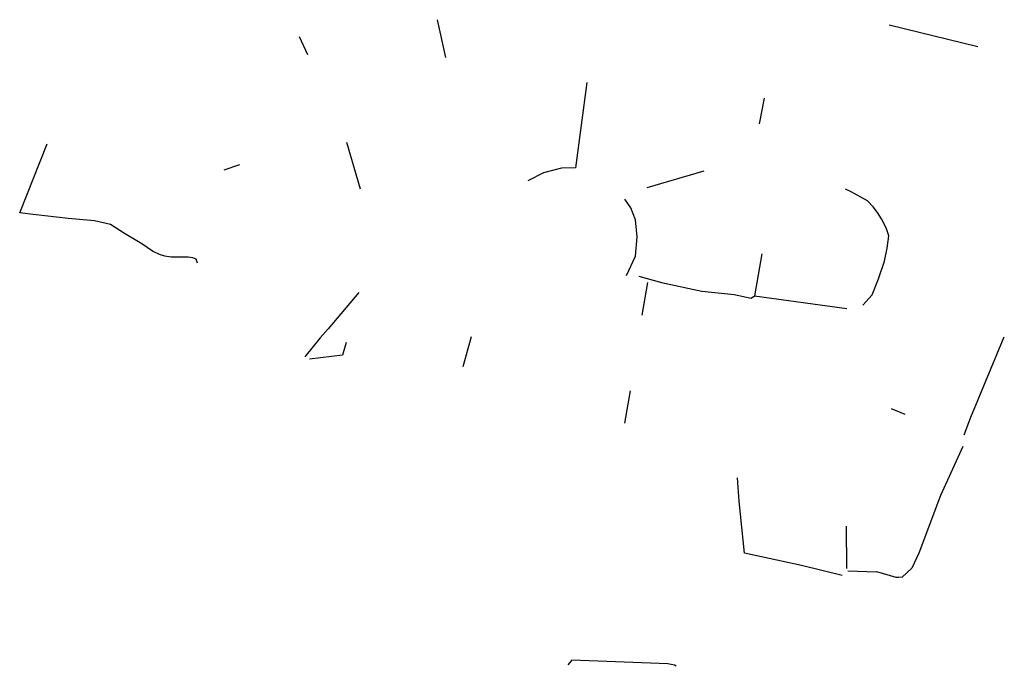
# Model space of a CAD drawing. Header units: millimetres. Extents: x 92373960 to 92584790, y 1600225810 to 1600364190.
import ezdxf

# ---------------------------------------------------------------- set-up
doc = ezdxf.new("R2010")
doc.units = ezdxf.units.MM
doc.header["$MEASUREMENT"] = 0
doc.layers.add('Hekk', color=10, linetype='Continuous')

msp = doc.modelspace()

# ---------------------------------------------------------------- linework, layer by layer
at = {"layer": 'Hekk'}
for p, q in [((92465240, 1600356080, 118470), (92463410, 1600364190, 118470)), ((92560130, 1600363090, 112770), (92579110, 1600358460, 112460)), ((92435650, 1600356640, 119640), (92433870, 1600360550, 119990)), ((92533370, 1600347380, 113450), (92532280, 1600341890, 113450)), ((92446900, 1600327890, 117370), (92444040, 1600337890, 117480)), ((92421040, 1600333100, 119010), (92417700, 1600331980, 118900)), ((92520480, 1600331810, 111720), (92508270, 1600328240, 111920)), ((92532860, 1600314050, 111420), (92531270, 1600305100, 110750)), ((92508390, 1600307950, 109430), (92507170, 1600300940, 108980)), ((92531270, 1600305100, 110750), (92551060, 1600302380, 110190)), ((92468940, 1600289990, 109780), (92470680, 1600296390, 109930)), ((92504650, 1600284770, 107810), (92503440, 1600277860, 107770)), ((92560580, 1600280950, 108120), (92563510, 1600279800, 108100)), ((92575880, 1600272840, 104070), (92571150, 1600262360, 104040)), ((92550930, 1600255820, 105080), (92550990, 1600246770, 104430)), ((92551270, 1600246220, 104540), (92557490, 1600246060, 104410))]:
    msp.add_line(p, q, dxfattribs=at)
for points in [[(92495380, 1600350750, 114540), (92492980, 1600332480, 113060), (92489980, 1600332430, 113110), (92486120, 1600331430, 113280), (92482730, 1600329710, 113320)], [(92376840, 1600322530, 115630), (92373960, 1600322890, 116380), (92379830, 1600337630, 117280)], [(92554530, 1600303110, 110050), (92556470, 1600305290, 110050), (92557840, 1600308720, 110050), (92559110, 1600312520, 110130), (92559680, 1600315310, 110170), (92560060, 1600317940, 110170), (92559470, 1600319660, 110170), (92558510, 1600321570, 110170), (92557660, 1600322930, 110170), (92556710, 1600324140, 110170), (92555510, 1600325400, 110170), (92551890, 1600327440, 110340), (92550820, 1600327900, 110340)], [(92503900, 1600309420, 112120), (92505800, 1600313550, 112060), (92506200, 1600317740, 112210), (92505790, 1600321330, 112330), (92504830, 1600323950, 112370), (92503560, 1600325750, 112370)], [(92412010, 1600312090, 114500), (92411770, 1600312910, 114590), (92411000, 1600313260, 114660), (92410000, 1600313370, 114760), (92406410, 1600313380, 114940), (92405030, 1600313570, 114990), (92403870, 1600313920, 114990), (92402390, 1600314670, 114990), (92400100, 1600316240, 115100), (92396410, 1600318460, 115280), (92393420, 1600320340, 115320), (92390010, 1600321180, 115530), (92384330, 1600321620, 115560), (92376840, 1600322530, 115630)], [(92506530, 1600309280, 110780), (92511420, 1600307940, 110800), (92520050, 1600306060, 111170), (92526950, 1600305370, 110970), (92530610, 1600304620, 110750), (92531270, 1600305100, 110750)], [(92446560, 1600305820, 112410), (92439990, 1600298030, 112160), (92438270, 1600296130, 111770), (92435020, 1600292060, 111450)], [(92443890, 1600295140, 112550), (92443100, 1600292400, 112330), (92436050, 1600291540, 112150)], [(92576160, 1600275320, 105410), (92577640, 1600279150, 105550), (92584790, 1600296350, 106070)], [(92550070, 1600245250, 103770), (92541380, 1600247370, 103850), (92529130, 1600249990, 104440), (92528020, 1600261120, 105130), (92527690, 1600266140, 105630)], [(92571150, 1600262360, 104040), (92566500, 1600250010, 103920), (92564980, 1600246800, 103910), (92562920, 1600244920, 103900), (92562160, 1600244830, 103900), (92561620, 1600244840, 103900), (92557490, 1600246060, 103900)], [(92514520, 1600225810, 107520), (92514200, 1600226050, 107530), (92512760, 1600226350, 107560), (92492170, 1600227090, 107990), (92491330, 1600226090, 108380)]]:
    msp.add_polyline3d(points, dxfattribs=at)

doc.saveas('drawing.dxf')
